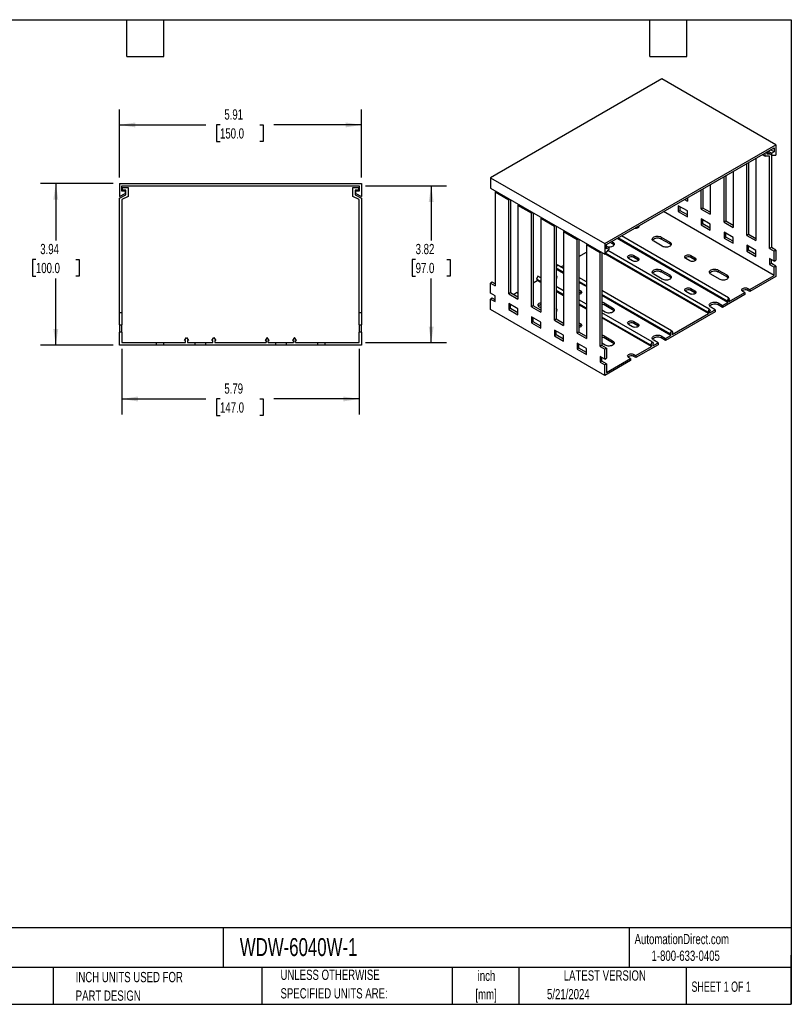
# Model space of a CAD drawing. Header units: inches. Extents: x 0.7 to 32.2, y 0.7 to 24.8.
# Tile 2 of 2: x 13.4 to 32.2, y 0.7 to 24.8. Entities that reach past the tile are written whole.
import ezdxf

# ---------------------------------------------------------------- set-up
doc = ezdxf.new("R2010")
doc.units = ezdxf.units.IN
doc.header["$LTSCALE"] = 3
doc.header["$MEASUREMENT"] = 0
doc.layers.add('DIMENSIONS', color=140, linetype='Continuous', lineweight=25)
doc.layers.add('TEXT', color=140, linetype='Continuous', lineweight=25)
doc.styles.add('SLDTEXTSTYLE0', font='TXT', dxfattribs={"width": 0.7})
doc.styles.add('SLDTEXTSTYLE1', font='TXT', dxfattribs={"width": 0.65})
doc.dimstyles.new('SLDDIMSTYLE0', dxfattribs={"dimtxt": 0.254883, "dimasz": 0.39, "dimexe": 0, "dimexo": 0.0625, "dimgap": 0.063721, "dimtad": 0, "dimtih": 1, "dimtoh": 1, "dimrnd": 1e-09, "dimzin": 12, "dimdsep": 46, "dimtxsty": 'SLDTEXTSTYLE0', "dimsah": 1, "dimcen": 0.09, "dimadec": 0, "dimazin": 3, "dimtfac": 1, "dimtofl": 0, "dimtmove": 0, "dimatfit": 3, "dimfxl": 0, "dimfrac": 2, "dimtolj": 1, "dimtzin": 12, "dimarcsym": 0})

# ---------------------------------------------------------------- blocks, each defined once
blk = doc.blocks.new('_D_6')
at = {"layer": 'DIMENSIONS'}
for p, q in [((15.869, 20.906), (15.869, 22.56)), ((21.774, 20.906), (21.774, 22.56)), ((15.869, 22.185), (17.976, 22.185)), ((18.321, 22.185), (18.235, 22.185)), ((18.235, 22.185), (18.235, 21.78)), ((19.29, 22.185), (19.376, 22.185)), ((19.376, 22.185), (19.376, 21.78)), ((21.774, 22.185), (19.636, 22.185)), ((18.235, 21.78), (18.321, 21.78)), ((19.376, 21.78), (19.29, 21.78))]:
    blk.add_line(p, q, dxfattribs=at)
for points in [[(15.869, 22.185), (16.259, 22.125), (16.259, 22.245)], [(21.774, 22.185), (21.384, 22.245), (21.384, 22.125)]]:
    blk.add_solid(points, dxfattribs=at)
at = {"layer": 'DIMENSIONS', "char_height": 0.25, "attachment_point": 1, "style": 'SLDTEXTSTYLE0'}
for s, insert in [('5.91', (18.427, 22.565)), ('150.0', (18.321, 22.103))]:
    blk.add_mtext(s, dxfattribs=dict(at, insert=insert))
blk = doc.blocks.new('_D_7')
at = {"layer": 'DIMENSIONS'}
for p, q in [((15.719, 20.756), (13.943, 20.756)), ((14.318, 20.756), (14.318, 19.368)), ((13.833, 18.906), (13.747, 18.906)), ((13.747, 18.906), (13.747, 18.501)), ((14.803, 18.906), (14.888, 18.906)), ((14.888, 18.906), (14.888, 18.501)), ((13.747, 18.501), (13.833, 18.501)), ((14.888, 18.501), (14.803, 18.501)), ((14.318, 16.819), (14.318, 18.444)), ((15.719, 16.819), (13.943, 16.819))]:
    blk.add_line(p, q, dxfattribs=at)
for points in [[(14.318, 20.756), (14.258, 20.366), (14.378, 20.366)], [(14.318, 16.819), (14.378, 17.209), (14.258, 17.209)]]:
    blk.add_solid(points, dxfattribs=at)
at = {"layer": 'DIMENSIONS', "char_height": 0.25, "attachment_point": 1, "style": 'SLDTEXTSTYLE0'}
for s, insert in [('3.94', (13.939, 19.285)), ('100.0', (13.833, 18.823))]:
    blk.add_mtext(s, dxfattribs=dict(at, insert=insert))
blk = doc.blocks.new('_D_8')
at = {"layer": 'DIMENSIONS'}
for p, q in [((21.865, 20.697), (23.845, 20.697)), ((23.47, 20.697), (23.47, 19.368)), ((23.091, 18.906), (23.006, 18.906)), ((23.006, 18.906), (23.006, 18.501)), ((23.849, 18.906), (23.934, 18.906)), ((23.934, 18.906), (23.934, 18.501)), ((23.006, 18.501), (23.091, 18.501)), ((23.934, 18.501), (23.849, 18.501)), ((23.47, 16.878), (23.47, 18.444)), ((21.865, 16.878), (23.845, 16.878))]:
    blk.add_line(p, q, dxfattribs=at)
for points in [[(23.47, 20.697), (23.41, 20.307), (23.53, 20.307)], [(23.47, 16.878), (23.53, 17.268), (23.41, 17.268)]]:
    blk.add_solid(points, dxfattribs=at)
at = {"layer": 'DIMENSIONS', "char_height": 0.25, "attachment_point": 1, "style": 'SLDTEXTSTYLE0'}
for s, insert in [('3.82', (23.091, 19.285)), ('97.0', (23.091, 18.823))]:
    blk.add_mtext(s, dxfattribs=dict(at, insert=insert))
blk = doc.blocks.new('_D_9')
at = {"layer": 'DIMENSIONS'}
for p, q in [((15.928, 16.728), (15.928, 15.13)), ((21.715, 16.728), (21.715, 15.13)), ((15.928, 15.505), (17.976, 15.505)), ((18.321, 15.505), (18.235, 15.505)), ((18.235, 15.505), (18.235, 15.1)), ((19.29, 15.505), (19.376, 15.505)), ((19.376, 15.505), (19.376, 15.1)), ((21.715, 15.505), (19.636, 15.505)), ((18.235, 15.1), (18.321, 15.1)), ((19.376, 15.1), (19.29, 15.1))]:
    blk.add_line(p, q, dxfattribs=at)
for points in [[(15.928, 15.505), (16.318, 15.445), (16.318, 15.565)], [(21.715, 15.505), (21.325, 15.565), (21.325, 15.445)]]:
    blk.add_solid(points, dxfattribs=at)
at = {"layer": 'DIMENSIONS', "char_height": 0.25, "attachment_point": 1, "style": 'SLDTEXTSTYLE0'}
for s, insert in [('5.79', (18.427, 15.884)), ('147.0', (18.321, 15.422))]:
    blk.add_mtext(s, dxfattribs=dict(at, insert=insert))

msp = doc.modelspace()

# ---------------------------------------------------------------- linework, layer by layer
for p, q in [((29.092, 23.31), (24.916, 20.899)), ((31.875, 21.702), (29.092, 23.31)), ((27.7, 19.292), (31.875, 21.702)), ((27.741, 19.268), (31.834, 21.63)), ((31.834, 21.63), (31.834, 21.526)), ((31.875, 21.702), (31.875, 21.445)), ((31.388, 21.373), (31.388, 19.364)), ((31.543, 21.463), (31.611, 21.423)), ((31.611, 21.423), (31.611, 21.502)), ((31.722, 21.423), (31.611, 21.423)), ((31.653, 21.526), (31.653, 21.477)), ((31.778, 21.445), (31.653, 21.518)), ((31.653, 21.477), (31.722, 21.477)), ((31.687, 21.546), (31.778, 21.493)), ((31.722, 19.171), (31.722, 21.423)), ((31.834, 21.526), (31.743, 21.578)), ((31.764, 21.453), (31.764, 19.195)), ((31.834, 21.526), (31.778, 21.493)), ((31.778, 21.445), (31.778, 21.493)), ((31.778, 21.445), (31.875, 21.445)), ((31.166, 19.492), (31.166, 21.244)), ((31.207, 21.268), (31.207, 19.516)), ((24.916, 20.899), (27.7, 19.292)), ((24.916, 20.899), (24.916, 20.642)), ((30.609, 19.814), (30.609, 20.923)), ((30.651, 20.947), (30.651, 19.838)), ((30.831, 21.052), (30.831, 19.685)), ((15.869, 20.756), (15.869, 20.441)), ((15.869, 20.756), (21.774, 20.756)), ((15.928, 20.697), (21.715, 20.697)), ((15.928, 20.569), (15.928, 20.697)), ((15.947, 20.598), (15.947, 20.657)), ((15.947, 20.657), (16.085, 20.657)), ((16.085, 20.657), (16.085, 20.444)), ((21.558, 20.444), (21.558, 20.657)), ((21.558, 20.657), (21.695, 20.657)), ((21.695, 20.657), (21.695, 20.598)), ((21.715, 20.697), (21.715, 20.569)), ((21.774, 20.756), (21.774, 20.441)), ((24.916, 20.642), (27.7, 19.035)), ((30.275, 20.73), (30.275, 20.007)), ((15.869, 20.441), (16.006, 20.51)), ((15.869, 20.401), (16.026, 20.48)), ((15.869, 17.606), (15.869, 20.401)), ((16.006, 20.569), (15.928, 20.569)), ((16.085, 20.444), (15.928, 20.365)), ((16.026, 20.598), (15.947, 20.598)), ((16.006, 20.569), (16.006, 20.51)), ((16.026, 20.48), (16.026, 20.598)), ((21.715, 20.365), (21.558, 20.444)), ((21.695, 20.598), (21.617, 20.598)), ((21.617, 20.598), (21.617, 20.48)), ((21.617, 20.48), (21.774, 20.401)), ((21.636, 20.51), (21.636, 20.569)), ((21.715, 20.569), (21.636, 20.569)), ((21.636, 20.51), (21.774, 20.441)), ((21.774, 20.401), (21.774, 17.606)), ((25.046, 20.567), (25.027, 20.545)), ((25.027, 20.545), (25.027, 18.263)), ((25.361, 20.352), (25.027, 20.545)), ((29.718, 20.409), (29.718, 20.328)), ((30.052, 20.135), (30.052, 20.602)), ((30.094, 20.626), (30.094, 20.159)), ((15.928, 20.365), (15.928, 17.606)), ((21.715, 17.606), (21.715, 20.365)), ((25.361, 20.352), (25.38, 20.374)), ((25.361, 18.07), (25.361, 20.352)), ((25.411, 20.356), (25.403, 20.347)), ((25.403, 20.347), (25.403, 18.094)), ((25.602, 20.245), (25.584, 20.224)), ((25.584, 20.224), (25.584, 17.941)), ((25.918, 20.031), (25.584, 20.224)), ((29.718, 20.087), (29.495, 20.215)), ((29.495, 20.215), (29.495, 20.071)), ((29.537, 20.095), (29.537, 20.191)), ((29.648, 20.368), (29.718, 20.328)), ((29.718, 20.376), (29.69, 20.392)), ((25.918, 20.031), (25.936, 20.052)), ((25.918, 17.749), (25.918, 20.031)), ((25.968, 20.034), (25.96, 20.025)), ((25.96, 20.025), (25.96, 17.773)), ((26.159, 19.924), (26.141, 19.902)), ((31.834, 18.512), (29.133, 20.071)), ((29.537, 20.095), (29.495, 20.071)), ((29.495, 20.071), (29.718, 19.942)), ((29.718, 19.99), (29.537, 20.095)), ((29.718, 19.942), (29.718, 20.087)), ((30.094, 20.159), (30.052, 20.135)), ((30.052, 20.135), (30.275, 20.007)), ((30.275, 20.055), (30.094, 20.159)), ((26.141, 19.902), (26.141, 17.62)), ((26.475, 19.71), (26.141, 19.902)), ((26.475, 19.71), (26.493, 19.731)), ((26.475, 17.427), (26.475, 19.71)), ((26.524, 19.713), (26.516, 19.704)), ((26.516, 19.704), (26.516, 17.451)), ((28.507, 19.701), (28.5, 19.705)), ((28.507, 19.71), (28.507, 19.701)), ((30.275, 19.765), (30.052, 19.894)), ((30.052, 19.894), (30.052, 19.749)), ((30.094, 19.773), (30.052, 19.749)), ((30.052, 19.749), (30.275, 19.621)), ((30.094, 19.773), (30.094, 19.87)), ((30.275, 19.669), (30.094, 19.773)), ((30.275, 19.621), (30.275, 19.765)), ((30.651, 19.838), (30.609, 19.814)), ((30.609, 19.814), (30.831, 19.685)), ((30.831, 19.733), (30.651, 19.838)), ((26.716, 19.602), (26.697, 19.581)), ((26.697, 19.581), (26.697, 17.299)), ((27.031, 19.388), (26.697, 19.581)), ((30.72, 17.971), (28.107, 19.479)), ((29.078, 19.452), (29.286, 19.331)), ((29.078, 19.452), (29.078, 19.404)), ((30.831, 19.444), (30.609, 19.573)), ((30.609, 19.573), (30.609, 19.428)), ((30.651, 19.452), (30.609, 19.428)), ((30.651, 19.452), (30.651, 19.548)), ((30.831, 19.348), (30.651, 19.452)), ((30.831, 19.299), (30.831, 19.444)), ((31.207, 19.516), (31.166, 19.492)), ((31.166, 19.492), (31.388, 19.364)), ((31.388, 19.412), (31.207, 19.516)), ((27.031, 19.388), (27.05, 19.41)), ((27.031, 17.106), (27.031, 19.388)), ((27.081, 19.392), (27.073, 19.382)), ((27.073, 19.382), (27.073, 17.13)), ((27.273, 19.281), (27.254, 19.26)), ((27.588, 19.067), (27.254, 19.26)), ((27.254, 19.26), (27.254, 16.977)), ((27.7, 19.292), (27.7, 19.035)), ((27.741, 19.163), (27.741, 19.268)), ((27.797, 19.195), (27.741, 19.227)), ((27.894, 19.283), (27.831, 19.32)), ((27.873, 19.344), (27.894, 19.331)), ((27.894, 19.331), (27.894, 19.283)), ((30.703, 17.859), (28.003, 19.418)), ((30.686, 17.893), (28.023, 19.43)), ((29.105, 19.227), (28.897, 19.348)), ((29.286, 19.283), (29.078, 19.404)), ((29.286, 19.331), (29.286, 19.283)), ((30.609, 19.428), (30.831, 19.299)), ((31.388, 19.123), (31.166, 19.251)), ((31.166, 19.251), (31.166, 19.106)), ((31.207, 19.131), (31.207, 19.227)), ((27.073, 18.978), (27.254, 19.082)), ((27.588, 19.067), (27.607, 19.088)), ((27.588, 16.784), (27.588, 19.067)), ((27.638, 19.07), (27.63, 19.061)), ((27.63, 19.061), (27.63, 16.808)), ((27.7, 19.035), (27.797, 19.147)), ((30.23, 17.586), (27.707, 19.043)), ((30.212, 17.619), (27.72, 19.058)), ((27.797, 19.195), (27.741, 19.163)), ((30.247, 17.697), (27.777, 19.123)), ((27.797, 19.195), (27.797, 19.147)), ((28.409, 19.002), (28.507, 18.946)), ((28.409, 19.002), (28.409, 18.954)), ((29.801, 19.002), (29.899, 18.946)), ((29.801, 19.002), (29.801, 18.954)), ((31.207, 19.131), (31.166, 19.106)), ((31.166, 19.106), (31.388, 18.978)), ((31.388, 19.026), (31.207, 19.131)), ((31.388, 18.978), (31.388, 19.123)), ((31.764, 19.195), (31.722, 19.171)), ((31.722, 19.171), (31.834, 19.107)), ((31.875, 19.131), (31.764, 19.195)), ((31.875, 19.131), (31.834, 19.107)), ((31.834, 18.865), (31.834, 19.107)), ((31.875, 19.131), (31.875, 18.89)), ((26.544, 18.774), (26.516, 18.711)), ((26.697, 18.686), (26.544, 18.774)), ((26.632, 18.723), (26.697, 18.761)), ((28.382, 18.873), (28.284, 18.93)), ((28.507, 18.898), (28.409, 18.954)), ((28.507, 18.946), (28.507, 18.898)), ((29.774, 18.873), (29.676, 18.93)), ((29.899, 18.898), (29.801, 18.954)), ((29.899, 18.946), (29.899, 18.898)), ((31.834, 18.865), (31.722, 18.93)), ((31.722, 18.93), (31.722, 18.785)), ((31.764, 18.809), (31.722, 18.785)), ((31.722, 18.785), (31.834, 18.721)), ((31.764, 18.809), (31.764, 18.906)), ((31.875, 18.745), (31.764, 18.809)), ((31.834, 18.865), (31.875, 18.89)), ((31.875, 18.745), (31.834, 18.721)), ((31.834, 18.512), (31.834, 18.721)), ((31.875, 18.745), (31.875, 18.488)), ((26.071, 18.501), (26.037, 18.423)), ((26.141, 18.461), (26.071, 18.501)), ((26.697, 18.588), (26.516, 18.692)), ((26.516, 18.656), (26.528, 18.663)), ((26.528, 18.686), (26.528, 18.663)), ((26.697, 18.565), (26.528, 18.663)), ((29.105, 18.423), (28.897, 18.544)), ((29.078, 18.648), (29.286, 18.528)), ((29.078, 18.648), (29.078, 18.6)), ((29.286, 18.48), (29.078, 18.6)), ((29.286, 18.528), (29.286, 18.48)), ((30.497, 18.423), (30.289, 18.544)), ((30.47, 18.648), (30.678, 18.528)), ((30.47, 18.648), (30.47, 18.6)), ((30.678, 18.48), (30.47, 18.6)), ((30.678, 18.528), (30.678, 18.48)), ((31.242, 18.17), (31.834, 18.512)), ((31.875, 18.488), (31.242, 18.122)), ((24.957, 18.351), (24.916, 18.327)), ((24.916, 18.086), (24.916, 18.327)), ((24.916, 18.327), (25.027, 18.263)), ((25.027, 18.311), (24.957, 18.351)), ((25.96, 18.335), (26.054, 18.39)), ((26.141, 18.363), (26.037, 18.423)), ((26.054, 18.413), (26.054, 18.39)), ((26.141, 18.34), (26.054, 18.39)), ((26.697, 18.139), (26.516, 18.244)), ((27.254, 18.364), (27.073, 18.469)), ((27.254, 18.266), (27.073, 18.371)), ((27.254, 18.243), (27.073, 18.348)), ((25.027, 18.022), (24.916, 18.086)), ((25.027, 17.877), (25.027, 18.022)), ((25.403, 18.094), (25.361, 18.07)), ((25.361, 18.07), (25.584, 17.941)), ((25.584, 17.99), (25.403, 18.094)), ((25.473, 18.054), (25.549, 18.098)), ((25.584, 18.078), (25.549, 18.098)), ((26.697, 18.041), (26.516, 18.146)), ((26.697, 18.018), (26.516, 18.123)), ((27.073, 18.166), (27.115, 18.142)), ((27.115, 18.094), (27.073, 18.118)), ((27.115, 18.142), (27.115, 18.094)), ((29.328, 17.167), (27.63, 18.147)), ((29.294, 17.089), (27.63, 18.049)), ((29.311, 17.056), (27.63, 18.026)), ((29.774, 18.07), (29.676, 18.126)), ((29.801, 18.198), (29.899, 18.142)), ((29.801, 18.198), (29.801, 18.15)), ((29.899, 18.094), (29.801, 18.15)), ((29.899, 18.142), (29.899, 18.094)), ((31.117, 18.05), (30.574, 17.736)), ((30.737, 17.879), (31.117, 18.098)), ((31.117, 18.098), (31.068, 18.126)), ((31.117, 18.098), (31.117, 18.05)), ((31.193, 18.198), (31.242, 18.17)), ((31.193, 18.198), (31.193, 18.15)), ((31.242, 18.122), (31.193, 18.15)), ((31.242, 18.17), (31.242, 18.122)), ((24.957, 17.965), (24.916, 17.941)), ((24.916, 17.684), (24.916, 17.941)), ((24.916, 17.941), (25.027, 17.877)), ((25.027, 17.925), (24.957, 17.965)), ((25.584, 17.7), (25.361, 17.829)), ((25.361, 17.829), (25.361, 17.684)), ((25.403, 17.708), (25.403, 17.805)), ((25.96, 17.773), (25.918, 17.749)), ((26.141, 17.668), (25.96, 17.773)), ((27.254, 17.818), (27.073, 17.922)), ((27.254, 17.72), (27.073, 17.824)), ((27.254, 17.697), (27.073, 17.801)), ((27.686, 17.845), (27.894, 17.724)), ((27.686, 17.845), (27.686, 17.797)), ((27.894, 17.676), (27.686, 17.797)), ((30.47, 17.845), (30.574, 17.785)), ((30.47, 17.845), (30.47, 17.797)), ((30.574, 17.736), (30.47, 17.797)), ((30.574, 17.785), (30.703, 17.859)), ((30.574, 17.785), (30.574, 17.736)), ((30.72, 17.971), (30.686, 17.893)), ((30.686, 17.893), (30.703, 17.903)), ((30.703, 17.903), (30.703, 17.859)), ((30.754, 17.932), (30.72, 17.971)), ((30.737, 17.922), (30.754, 17.932)), ((30.737, 17.879), (30.737, 17.922)), ((15.928, 17.606), (15.869, 17.606)), ((15.869, 17.311), (15.869, 17.606)), ((15.928, 17.606), (15.928, 17.311)), ((21.774, 17.606), (21.715, 17.606)), ((21.715, 17.311), (21.715, 17.606)), ((21.774, 17.606), (21.774, 17.311)), ((27.7, 16.077), (24.916, 17.684)), ((25.403, 17.708), (25.361, 17.684)), ((25.361, 17.684), (25.584, 17.556)), ((25.584, 17.604), (25.403, 17.708)), ((25.584, 17.556), (25.584, 17.7)), ((25.918, 17.749), (26.141, 17.62)), ((26.141, 17.724), (26.113, 17.74)), ((27.714, 17.62), (27.63, 17.668)), ((28.855, 16.894), (27.63, 17.601)), ((27.894, 17.724), (27.894, 17.676)), ((30.393, 17.632), (29.182, 16.933)), ((29.345, 17.075), (30.23, 17.586)), ((30.247, 17.697), (30.212, 17.619)), ((30.212, 17.619), (30.23, 17.63)), ((30.23, 17.63), (30.23, 17.586)), ((30.281, 17.659), (30.247, 17.697)), ((30.264, 17.605), (30.393, 17.68)), ((30.264, 17.649), (30.281, 17.659)), ((30.264, 17.605), (30.264, 17.649)), ((30.393, 17.68), (30.289, 17.74)), ((30.393, 17.68), (30.393, 17.632)), ((15.869, 17.311), (15.928, 17.311)), ((15.869, 17.311), (15.869, 17.134)), ((15.928, 17.134), (15.928, 17.311)), ((21.715, 17.311), (21.774, 17.311)), ((21.715, 17.311), (21.715, 17.134)), ((21.774, 17.134), (21.774, 17.311)), ((26.141, 17.379), (25.918, 17.507)), ((25.918, 17.507), (25.918, 17.363)), ((25.96, 17.387), (25.918, 17.363)), ((25.918, 17.363), (26.141, 17.234)), ((25.96, 17.387), (25.96, 17.483)), ((26.141, 17.282), (25.96, 17.387)), ((26.141, 17.234), (26.141, 17.379)), ((26.516, 17.451), (26.475, 17.427)), ((26.475, 17.427), (26.697, 17.299)), ((26.697, 17.347), (26.516, 17.451)), ((27.073, 17.363), (27.115, 17.339)), ((27.115, 17.29), (27.073, 17.315)), ((27.115, 17.339), (27.115, 17.29)), ((28.821, 16.816), (27.63, 17.503)), ((28.838, 16.783), (27.63, 17.48)), ((28.382, 17.266), (28.284, 17.323)), ((28.409, 17.395), (28.507, 17.339)), ((28.409, 17.395), (28.409, 17.347)), ((28.507, 17.29), (28.409, 17.347)), ((28.507, 17.339), (28.507, 17.29)), ((15.869, 16.819), (15.869, 17.134)), ((15.928, 17.134), (15.869, 17.134)), ((15.928, 17.134), (15.928, 16.878)), ((21.715, 16.878), (21.715, 17.134)), ((21.774, 17.134), (21.715, 17.134)), ((21.774, 17.134), (21.774, 16.819)), ((26.697, 17.057), (26.475, 17.186)), ((26.475, 17.186), (26.475, 17.041)), ((26.516, 17.065), (26.475, 17.041)), ((26.475, 17.041), (26.697, 16.913)), ((26.516, 17.065), (26.516, 17.162)), ((26.697, 16.961), (26.516, 17.065)), ((26.697, 16.913), (26.697, 17.057)), ((27.073, 17.13), (27.031, 17.106)), ((27.031, 17.106), (27.254, 16.977)), ((27.254, 17.025), (27.073, 17.13)), ((27.686, 17.041), (27.894, 16.921)), ((27.686, 17.041), (27.686, 16.993)), ((29.078, 17.041), (29.182, 16.981)), ((29.078, 17.041), (29.078, 16.993)), ((29.182, 16.981), (29.311, 17.056)), ((29.294, 17.089), (29.328, 17.167)), ((29.311, 17.099), (29.294, 17.089)), ((29.311, 17.056), (29.311, 17.099)), ((29.328, 17.167), (29.363, 17.129)), ((29.363, 17.129), (29.345, 17.118)), ((29.345, 17.118), (29.345, 17.075)), ((16.764, 16.819), (15.869, 16.819)), ((15.928, 16.878), (16.764, 16.878)), ((16.764, 16.878), (16.764, 16.819)), ((16.764, 16.878), (16.941, 16.878)), ((16.941, 16.819), (16.764, 16.819)), ((16.941, 16.878), (16.941, 16.819)), ((16.941, 16.878), (17.479, 16.878)), ((17.709, 16.819), (16.941, 16.819)), ((17.454, 16.931), (17.502, 17.002)), ((17.479, 16.931), (17.454, 16.931)), ((17.479, 16.878), (17.479, 16.931)), ((17.502, 17.002), (17.551, 16.931)), ((17.551, 16.931), (17.526, 16.931)), ((17.526, 16.931), (17.526, 16.878)), ((17.526, 16.878), (17.709, 16.878)), ((17.709, 16.878), (17.709, 16.819)), ((17.709, 16.878), (17.965, 16.878)), ((17.965, 16.819), (17.709, 16.819)), ((17.965, 16.878), (17.965, 16.819)), ((17.965, 16.878), (18.148, 16.878)), ((19.678, 16.819), (17.965, 16.819)), ((18.123, 16.931), (18.172, 17.002)), ((18.148, 16.931), (18.123, 16.931)), ((18.148, 16.878), (18.148, 16.931)), ((18.172, 17.002), (18.22, 16.931)), ((18.22, 16.931), (18.195, 16.931)), ((18.195, 16.931), (18.195, 16.878)), ((18.195, 16.878), (19.447, 16.878)), ((19.471, 17.002), (19.422, 16.931)), ((19.422, 16.931), (19.447, 16.931)), ((19.447, 16.931), (19.447, 16.878)), ((19.52, 16.931), (19.471, 17.002)), ((19.495, 16.931), (19.52, 16.931)), ((19.495, 16.878), (19.495, 16.931)), ((19.495, 16.878), (19.678, 16.878)), ((19.678, 16.878), (19.678, 16.819)), ((19.678, 16.878), (19.934, 16.878)), ((19.934, 16.819), (19.678, 16.819)), ((19.934, 16.878), (19.934, 16.819)), ((19.934, 16.878), (20.117, 16.878)), ((20.701, 16.819), (19.934, 16.819)), ((20.14, 17.002), (20.092, 16.931)), ((20.092, 16.931), (20.117, 16.931)), ((20.117, 16.931), (20.117, 16.878)), ((20.189, 16.931), (20.14, 17.002)), ((20.164, 16.931), (20.189, 16.931)), ((20.164, 16.878), (20.164, 16.931)), ((20.164, 16.878), (20.701, 16.878)), ((20.701, 16.878), (20.701, 16.819)), ((20.701, 16.878), (20.878, 16.878)), ((20.878, 16.819), (20.701, 16.819)), ((20.878, 16.878), (20.878, 16.819)), ((20.878, 16.878), (21.715, 16.878)), ((21.774, 16.819), (20.878, 16.819)), ((27.254, 16.736), (27.031, 16.865)), ((27.031, 16.865), (27.031, 16.72)), ((27.073, 16.744), (27.073, 16.84)), ((27.63, 16.808), (27.588, 16.784)), ((27.714, 16.816), (27.63, 16.865)), ((27.741, 16.744), (27.63, 16.808)), ((27.894, 16.873), (27.686, 16.993)), ((27.894, 16.921), (27.894, 16.873)), ((29.001, 16.828), (28.458, 16.515)), ((28.821, 16.816), (28.855, 16.894)), ((28.838, 16.826), (28.821, 16.816)), ((28.838, 16.783), (28.838, 16.826)), ((28.855, 16.894), (28.889, 16.855)), ((28.872, 16.802), (29.001, 16.877)), ((28.889, 16.855), (28.872, 16.845)), ((28.872, 16.845), (28.872, 16.802)), ((29.001, 16.877), (28.897, 16.937)), ((29.001, 16.877), (29.001, 16.828)), ((29.182, 16.933), (29.078, 16.993)), ((29.182, 16.981), (29.182, 16.933)), ((27.073, 16.744), (27.031, 16.72)), ((27.031, 16.72), (27.254, 16.591)), ((27.254, 16.64), (27.073, 16.744)), ((27.254, 16.591), (27.254, 16.736)), ((27.588, 16.784), (27.7, 16.72)), ((27.741, 16.744), (27.7, 16.72)), ((27.7, 16.479), (27.7, 16.72)), ((27.741, 16.744), (27.741, 16.503)), ((28.409, 16.591), (28.458, 16.563)), ((28.409, 16.591), (28.409, 16.543)), ((28.458, 16.563), (28.838, 16.783)), ((28.458, 16.563), (28.458, 16.515)), ((27.7, 16.479), (27.588, 16.543)), ((27.588, 16.543), (27.588, 16.399)), ((27.63, 16.423), (27.588, 16.399)), ((27.588, 16.399), (27.7, 16.334)), ((27.63, 16.423), (27.63, 16.519)), ((27.741, 16.358), (27.63, 16.423)), ((27.7, 16.479), (27.741, 16.503)), ((28.333, 16.443), (27.7, 16.077)), ((27.741, 16.358), (27.7, 16.334)), ((27.7, 16.077), (27.7, 16.334)), ((27.741, 16.149), (28.333, 16.491)), ((27.741, 16.358), (27.741, 16.149)), ((28.333, 16.491), (28.284, 16.519)), ((28.333, 16.491), (28.333, 16.443)), ((28.458, 16.515), (28.409, 16.543))]:
    msp.add_line(p, q)
at = {"flags": 128}
for points in [[(28.531, 19.724), (28.533, 19.713), (28.53, 19.7), (28.521, 19.688), (28.507, 19.677), (28.489, 19.669), (28.467, 19.664), (28.444, 19.662), (28.426, 19.663)], [(28.522, 19.689), (28.521, 19.69), (28.507, 19.701)], [(28.897, 19.348), (28.88, 19.36), (28.868, 19.373), (28.861, 19.388), (28.859, 19.404), (28.864, 19.419), (28.873, 19.433), (28.888, 19.446), (28.907, 19.457), (28.929, 19.466), (28.954, 19.471), (28.98, 19.473), (29.007, 19.473), (29.033, 19.469), (29.057, 19.462), (29.078, 19.452)], [(27.894, 19.331), (27.911, 19.319), (27.923, 19.306), (27.93, 19.291), (27.932, 19.275), (27.928, 19.26), (27.918, 19.246), (27.903, 19.233), (27.885, 19.222), (27.862, 19.213), (27.837, 19.208), (27.811, 19.205), (27.784, 19.206), (27.777, 19.207)], [(29.286, 19.331), (29.303, 19.319), (29.315, 19.306), (29.322, 19.291), (29.324, 19.275), (29.32, 19.26), (29.31, 19.246), (29.295, 19.233), (29.276, 19.222), (29.254, 19.213), (29.229, 19.208), (29.203, 19.205), (29.176, 19.206), (29.15, 19.21), (29.126, 19.217), (29.105, 19.227)], [(28.284, 18.93), (28.27, 18.94), (28.261, 18.953), (28.258, 18.966), (28.261, 18.979), (28.27, 18.991), (28.284, 19.002), (28.303, 19.01), (28.324, 19.015), (28.347, 19.017), (28.37, 19.015), (28.391, 19.01), (28.409, 19.002)], [(29.676, 18.93), (29.662, 18.94), (29.653, 18.953), (29.65, 18.966), (29.653, 18.979), (29.662, 18.991), (29.676, 19.002), (29.694, 19.01), (29.716, 19.015), (29.739, 19.017), (29.762, 19.015), (29.783, 19.01), (29.801, 19.002)], [(28.507, 18.946), (28.521, 18.935), (28.53, 18.923), (28.533, 18.91), (28.53, 18.896), (28.521, 18.884), (28.507, 18.873), (28.489, 18.865), (28.467, 18.86), (28.444, 18.858), (28.421, 18.86), (28.4, 18.865), (28.382, 18.873)], [(28.522, 18.885), (28.521, 18.887), (28.507, 18.898)], [(29.899, 18.946), (29.913, 18.935), (29.922, 18.923), (29.925, 18.91), (29.922, 18.896), (29.913, 18.884), (29.899, 18.873), (29.881, 18.865), (29.859, 18.86), (29.836, 18.858), (29.813, 18.86), (29.792, 18.865), (29.774, 18.873)], [(29.914, 18.885), (29.913, 18.887), (29.899, 18.898)], [(28.897, 18.544), (28.88, 18.556), (28.868, 18.57), (28.861, 18.585), (28.859, 18.6), (28.864, 18.615), (28.873, 18.63), (28.888, 18.643), (28.907, 18.654), (28.929, 18.662), (28.954, 18.668), (28.98, 18.67), (29.007, 18.669), (29.033, 18.665), (29.057, 18.658), (29.078, 18.648)], [(29.286, 18.528), (29.303, 18.516), (29.315, 18.502), (29.322, 18.487), (29.324, 18.472), (29.32, 18.457), (29.31, 18.442), (29.295, 18.429), (29.276, 18.418), (29.254, 18.41), (29.229, 18.404), (29.203, 18.402), (29.176, 18.403), (29.15, 18.407), (29.126, 18.414), (29.105, 18.423)], [(30.289, 18.544), (30.272, 18.556), (30.26, 18.57), (30.253, 18.585), (30.251, 18.6), (30.255, 18.615), (30.265, 18.63), (30.28, 18.643), (30.299, 18.654), (30.321, 18.662), (30.346, 18.668), (30.372, 18.67), (30.399, 18.669), (30.425, 18.665), (30.449, 18.658), (30.47, 18.648)], [(30.678, 18.528), (30.695, 18.516), (30.707, 18.502), (30.714, 18.487), (30.716, 18.472), (30.711, 18.457), (30.702, 18.442), (30.687, 18.429), (30.668, 18.418), (30.646, 18.41), (30.621, 18.404), (30.595, 18.402), (30.568, 18.403), (30.542, 18.407), (30.518, 18.414), (30.497, 18.423)], [(27.115, 18.142), (27.129, 18.132), (27.138, 18.119), (27.141, 18.106), (27.138, 18.093), (27.129, 18.08), (27.115, 18.07), (27.097, 18.062), (27.075, 18.057), (27.073, 18.056)], [(27.13, 18.082), (27.129, 18.083), (27.115, 18.094)], [(29.676, 18.126), (29.662, 18.137), (29.653, 18.149), (29.65, 18.162), (29.653, 18.176), (29.662, 18.188), (29.676, 18.198), (29.694, 18.207), (29.716, 18.212), (29.739, 18.213), (29.762, 18.212), (29.783, 18.207), (29.801, 18.198)], [(29.899, 18.142), (29.913, 18.132), (29.922, 18.119), (29.925, 18.106), (29.922, 18.093), (29.913, 18.08), (29.899, 18.07), (29.881, 18.062), (29.859, 18.057), (29.836, 18.055), (29.813, 18.057), (29.792, 18.062), (29.774, 18.07)], [(29.914, 18.082), (29.913, 18.083), (29.899, 18.094)], [(31.068, 18.126), (31.054, 18.137), (31.045, 18.149), (31.042, 18.162), (31.045, 18.176), (31.054, 18.188), (31.068, 18.198), (31.086, 18.207), (31.108, 18.212), (31.131, 18.213), (31.154, 18.212), (31.175, 18.207), (31.193, 18.198)], [(26.113, 17.74), (26.096, 17.752), (26.084, 17.766), (26.077, 17.781), (26.075, 17.796), (26.08, 17.812), (26.089, 17.826), (26.104, 17.839), (26.123, 17.85), (26.141, 17.857)], [(30.289, 17.74), (30.272, 17.752), (30.26, 17.766), (30.253, 17.781), (30.251, 17.796), (30.255, 17.812), (30.265, 17.826), (30.28, 17.839), (30.299, 17.85), (30.321, 17.858), (30.346, 17.864), (30.372, 17.866), (30.399, 17.866), (30.425, 17.862), (30.449, 17.855), (30.47, 17.845)], [(27.894, 17.724), (27.911, 17.712), (27.923, 17.699), (27.93, 17.684), (27.932, 17.668), (27.928, 17.653), (27.918, 17.639), (27.903, 17.626), (27.885, 17.615), (27.862, 17.606), (27.837, 17.601), (27.811, 17.598), (27.784, 17.599), (27.758, 17.603), (27.734, 17.61), (27.714, 17.62)], [(27.115, 17.339), (27.129, 17.328), (27.138, 17.316), (27.141, 17.302), (27.138, 17.289), (27.129, 17.277), (27.115, 17.266), (27.097, 17.258), (27.075, 17.253), (27.073, 17.253)], [(27.13, 17.278), (27.129, 17.28), (27.115, 17.29)], [(28.284, 17.323), (28.27, 17.333), (28.261, 17.345), (28.258, 17.359), (28.261, 17.372), (28.27, 17.384), (28.284, 17.395), (28.303, 17.403), (28.324, 17.408), (28.347, 17.41), (28.37, 17.408), (28.391, 17.403), (28.409, 17.395)], [(28.507, 17.339), (28.521, 17.328), (28.53, 17.316), (28.533, 17.302), (28.53, 17.289), (28.521, 17.277), (28.507, 17.266), (28.489, 17.258), (28.467, 17.253), (28.444, 17.251), (28.421, 17.253), (28.4, 17.258), (28.382, 17.266)], [(28.522, 17.278), (28.521, 17.28), (28.507, 17.29)], [(28.897, 16.937), (28.88, 16.949), (28.868, 16.963), (28.861, 16.978), (28.859, 16.993), (28.864, 17.008), (28.873, 17.023), (28.888, 17.036), (28.907, 17.046), (28.929, 17.055), (28.954, 17.06), (28.98, 17.063), (29.007, 17.062), (29.033, 17.058), (29.057, 17.051), (29.078, 17.041)], [(27.894, 16.921), (27.911, 16.909), (27.923, 16.895), (27.93, 16.88), (27.932, 16.865), (27.928, 16.849), (27.918, 16.835), (27.903, 16.822), (27.885, 16.811), (27.862, 16.803), (27.837, 16.797), (27.811, 16.795), (27.784, 16.796), (27.758, 16.8), (27.734, 16.807), (27.714, 16.816)], [(28.284, 16.519), (28.27, 16.53), (28.261, 16.542), (28.258, 16.555), (28.261, 16.568), (28.27, 16.581), (28.284, 16.591), (28.303, 16.599), (28.324, 16.605), (28.347, 16.606), (28.37, 16.605), (28.391, 16.599), (28.409, 16.591)]]:
    msp.add_lwpolyline(points, dxfattribs=at)
for centre, radius, start, end in [((27.858, 19.213), 0.0794, 32.1534, 62.4364), ((28.989, 19.258), 0.17, 58.8549, 136.2976), ((29.25, 19.213), 0.0794, 32.1534, 62.4364), ((28.348, 18.845), 0.125, 60.4345, 129.3512), ((29.74, 18.845), 0.125, 60.4345, 129.3512), ((26.487, 18.476), 0.0519, 304.5893, 55.4107), ((28.989, 18.454), 0.17, 58.8549, 136.2976), ((30.381, 18.454), 0.17, 58.8549, 136.2976), ((26.472, 18.414), 0.0721, 31.7155, 51.6085), ((29.25, 18.409), 0.0794, 32.1534, 62.4364), ((30.642, 18.409), 0.0794, 32.1534, 62.4364), ((29.74, 18.042), 0.125, 60.4345, 129.3512), ((31.132, 18.042), 0.125, 60.4345, 129.3512), ((26.166, 17.709), 0.103, 104.5175, 144.7832), ((27.605, 17.697), 0.169, 61.2715, 81.3199), ((27.605, 17.649), 0.169, 61.2715, 81.3199), ((30.381, 17.651), 0.17, 58.8549, 136.2976), ((26.487, 17.672), 0.0519, 304.5893, 55.4107), ((26.472, 17.61), 0.0721, 31.7155, 51.6085), ((27.858, 17.606), 0.0794, 32.1534, 62.4364), ((28.348, 17.238), 0.125, 60.4345, 129.3512), ((27.605, 16.893), 0.169, 61.2715, 81.3199), ((27.605, 16.845), 0.169, 61.2715, 81.3199), ((27.858, 16.802), 0.0794, 32.1534, 62.4364), ((28.989, 16.847), 0.17, 58.8549, 136.2976), ((28.348, 16.435), 0.125, 60.4345, 129.3512)]:
    msp.add_arc(centre, radius, start, end)
at = {"layer": 'TEXT'}
for p, q in [((0.75, 24.75), (32.25, 24.75)), ((16.05, 23.85), (16.05, 24.75)), ((16.95, 23.85), (16.95, 24.75)), ((28.8, 23.85), (28.8, 24.75)), ((29.7, 23.85), (29.7, 24.75)), ((32.25, 24.75), (32.25, 0.75)), ((16.05, 23.85), (16.95, 23.85)), ((28.8, 23.85), (29.7, 23.85)), ((32.25, 2.613), (0.75, 2.613)), ((18.397, 2.613), (18.397, 1.65)), ((28.296, 2.613), (28.296, 1.65)), ((32.25, 0.75), (32.25, 1.95)), ((32.25, 1.65), (0.75, 1.65)), ((14.25, 1.65), (14.25, 0.75)), ((19.344, 1.65), (19.344, 0.75)), ((23.979, 1.65), (23.979, 0.75)), ((25.608, 1.65), (25.608, 0.75)), ((29.687, 1.65), (29.687, 0.75)), ((0.75, 0.75), (32.25, 0.75))]:
    msp.add_line(p, q, dxfattribs=at)

# ---------------------------------------------------------------- texts
for s, insert, char_height, attachment_point, style in [('AutomationDirect.com', (28.429, 2.466), 0.25, 1, 'SLDTEXTSTYLE0'), ('ACHIEVE WDW OPEN SLOT WIDE FINGER WIRE DUCT', (0.941, 2.364), 0.4375, 1, 'SLDTEXTSTYLE0'), ('WDW-6040W-1', (18.804, 2.364), 0.4375, 1, 'SLDTEXTSTYLE0'), ('1-800-633-0405', (28.842, 2.059), 0.25, 1, 'SLDTEXTSTYLE0'), ('INCH UNITS USED FOR', (14.803, 1.539), 0.25, 1, 'SLDTEXTSTYLE0'), ('UNLESS OTHERWISE', (19.796, 1.595), 0.25, 1, 'SLDTEXTSTYLE0'), ('inch', (24.818, 1.571), 0.25, 2, 'SLDTEXTSTYLE0'), ('LATEST VERSION', (27.703, 1.578), 0.25, 2, 'SLDTEXTSTYLE0'), ('SHEET 1 OF 1', (29.816, 1.305), 0.25, 1, 'SLDTEXTSTYLE1'), ('PART DESIGN', (14.803, 1.087), 0.25, 1, 'SLDTEXTSTYLE0'), ('SPECIFIED UNITS ARE:', (19.796, 1.143), 0.25, 1, 'SLDTEXTSTYLE0'), ('[mm]', (24.809, 1.119), 0.25, 2, 'SLDTEXTSTYLE0'), ('5/21/2024', (26.293, 1.123), 0.25, 1, 'SLDTEXTSTYLE0')]:
    msp.add_mtext(s, dxfattribs=dict(at, insert=insert, char_height=char_height, attachment_point=attachment_point, style=style))

# ---------------------------------------------------------------- dimensions: what is measured, and where the dimension line sits
at = {"layer": 'DIMENSIONS'}
for base, p1, p2, picture, middle in [((21.7741, 22.1854), (15.8686, 20.7556), (21.7741, 20.7556), '_D_6', (18.8057, 22.1854)), ((15.928, 15.505), (21.715, 16.878), (15.928, 16.878), '_D_9', (18.806, 15.505))]:
    dim = msp.add_linear_dim(base=base, p1=p1, p2=p2, dimstyle='SLDDIMSTYLE0', dxfattribs=at)
    dim.commit()
    dim.dimension.update_dxf_attribs({"geometry": picture, "text_midpoint": middle, "dimtype": 160})
for base, p1, p2, picture, middle in [((14.318, 20.756), (15.869, 16.819), (15.869, 20.756), '_D_7', (14.318, 18.906)), ((23.47, 20.697), (21.715, 16.878), (21.715, 20.697), '_D_8', (23.47, 18.906))]:
    dim = msp.add_linear_dim(base=base, p1=p1, p2=p2, angle=90, dimstyle='SLDDIMSTYLE0', dxfattribs=at)
    dim.commit()
    dim.dimension.update_dxf_attribs({"geometry": picture, "text_midpoint": middle, "dimtype": 160})

doc.saveas('drawing.dxf')
